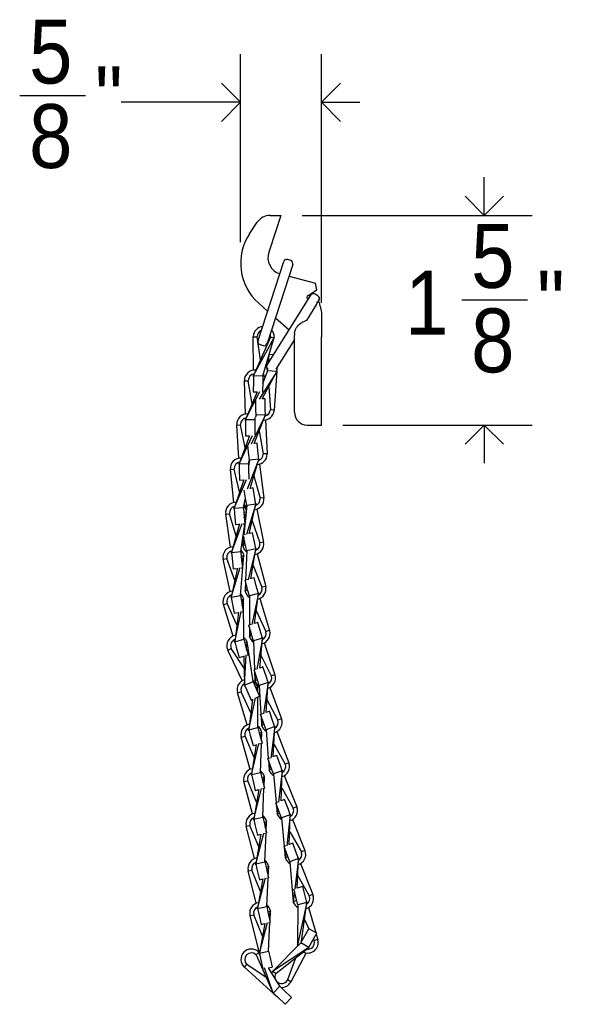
# Model space of a CAD drawing. Header units: inches. Extents: x 0.2 to 47.8, y 0.2 to 35.8.
# Tile 6 of 17: x 15.4 to 19.8, y 15.6 to 23.3. Entities that reach past the tile are written whole.
import ezdxf

# ---------------------------------------------------------------- set-up
doc = ezdxf.new("R2010")
doc.units = ezdxf.units.IN
doc.header["$MEASUREMENT"] = 0
doc.linetypes.add('SLD-Solid', pattern=[0])
doc.layers.add('DIMS', color=5, linetype='SLD-Solid')
doc.styles.add('SLDTEXTSTYLE1', font='GOTHIC.TTF', dxfattribs={"width": 0.913})
doc.dimstyles.new('SLDDIMSTYLE1', dxfattribs={"dimtxt": 0.5, "dimasz": 0.3, "dimexe": 0, "dimexo": 0.0625, "dimgap": 0.125, "dimtad": 0, "dimtih": 1, "dimtoh": 1, "dimdec": 6, "dimrnd": 1e-09, "dimzin": 12, "dimdsep": 46, "dimlunit": 5, "dimtxsty": 'SLDTEXTSTYLE1', "dimblk1": 'OPEN90', "dimblk2": 'OPEN90', "dimsah": 1, "dimcen": 0.09, "dimadec": 0, "dimazin": 3, "dimtfac": 1, "dimtdec": 4, "dimtmove": 0, "dimatfit": 0, "dimldrblk": 'OPEN90', "dimfxl": 0, "dimfrac": 2, "dimtolj": 1, "dimtzin": 12, "dimarcsym": 0})

# ---------------------------------------------------------------- blocks, each defined once
blk = doc.blocks.new('_Open90')
at = {"color": 0, "linetype": 'ByBlock', "lineweight": -2}
for p, q in [((-0.5, 0.5), (0, 0)), ((0, 0), (-1, 0)), ((0, 0), (-0.5, -0.5))]:
    blk.add_line(p, q, dxfattribs=at)
blk = doc.blocks.new('_D_1')
at = {"layer": 'DIMS'}
for p, q in [((19.0267, 21.7537), (19.0267, 22.0537)), ((17.6004, 21.7537), (19.4017, 21.7537)), ((18.8503, 21.0917), (19.3663, 21.0917)), ((17.919, 20.1127), (19.4017, 20.1127)), ((19.0267, 20.1127), (19.0267, 19.8127))]:
    blk.add_line(p, q, dxfattribs=at)
at = {"layer": 'DIMS', "xscale": 0.3, "yscale": 0.3}
for p, rotation in [((19.0267, 21.7537), 270.0000000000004), ((19.0267, 20.1127), 90.0000000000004)]:
    blk.add_blockref('_Open90', p, dxfattribs=dict(at, rotation=rotation))
at = {"layer": 'DIMS', "char_height": 0.5, "attachment_point": 1, "style": 'SLDTEXTSTYLE1'}
for s, insert in [('5', (18.9236, 21.6864)), ('1', (18.4076, 21.3211)), ('"', (19.4396, 21.3211)), ('8', (18.9236, 21.0252))]:
    blk.add_mtext(s, dxfattribs=dict(at, insert=insert))
blk = doc.blocks.new('_D_2')
at = {"layer": 'DIMS'}
for p, q in [((17.1193, 21.5457), (17.1193, 23.0157)), ((17.7523, 21.0682), (17.7523, 23.0157)), ((15.3894, 22.692), (15.9054, 22.692)), ((17.1193, 22.6407), (16.1849, 22.6407)), ((17.7523, 22.6407), (18.0523, 22.6407))]:
    blk.add_line(p, q, dxfattribs=at)
at = {"layer": 'DIMS', "xscale": 0.3, "yscale": 0.3}
blk.add_blockref('_Open90', (17.1193, 22.6407), dxfattribs=at)
at = {"layer": 'DIMS', "xscale": 0.3, "yscale": 0.3, "rotation": 180.0000000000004}
blk.add_blockref('_Open90', (17.7523, 22.6407), dxfattribs=at)
at = {"layer": 'DIMS', "char_height": 0.5, "attachment_point": 1, "style": 'SLDTEXTSTYLE1'}
for s, insert in [('5', (15.4627, 23.2867)), ('"', (15.9786, 22.9214)), ('8', (15.4627, 22.6255))]:
    blk.add_mtext(s, dxfattribs=dict(at, insert=insert))

msp = doc.modelspace()

# ---------------------------------------------------------------- linework, layer by layer
at = {"color": 7, "linetype": 'SLD-Solid', "lineweight": 25}
for p, q in [((17.3492121, 21.7536608), (17.4337251, 21.7536608)), ((17.4337251, 21.7536608), (17.3944055, 21.6336608)), ((17.1897094, 21.6110152), (17.2494609, 21.7003668)), ((17.3944055, 21.6336608), (17.3395975, 21.4663913)), ((17.2554064, 20.7737452), (17.4562675, 21.391932)), ((17.5275967, 21.3687557), (17.3267357, 20.7505689)), ((17.5115457, 21.4002575), (17.4877693, 21.4079829)), ((17.4979417, 21.2774868), (17.706304, 21.2243842)), ((17.7169635, 21.1711159), (17.706304, 21.2243842)), ((17.3244382, 20.5779837), (17.6688857, 21.1292149)), ((17.6470691, 21.1277614), (17.7169635, 21.1711159)), ((17.7245361, 21.1239202), (17.7033349, 21.1371682)), ((17.3304177, 21.0046061), (17.2607287, 21.0660019)), ((17.7126612, 21.0577394), (17.6341257, 20.9320563)), ((17.7365662, 21.0731563), (17.7170146, 21.0781392)), ((17.7324893, 21.089471), (17.7242553, 21.0762938)), ((17.7423936, 21.044035), (17.7365662, 21.0731563)), ((17.7423936, 21.044035), (17.752304, 20.9945101)), ((17.752088, 20.9955897), (17.752304, 20.9955897)), ((17.752304, 20.9955897), (17.752304, 20.9945101)), ((17.752304, 20.9945101), (17.752304, 20.9464054)), ((17.498494, 20.8565313), (17.3917273, 20.9505925)), ((17.752304, 20.9464054), (17.752304, 20.9015256)), ((17.752304, 20.9015256), (17.752304, 20.8025685)), ((17.2185133, 20.8034586), (17.2185694, 20.8056435)), ((17.2185133, 20.8034586), (17.2485034, 20.8026889)), ((17.2194829, 20.5426831), (17.2185133, 20.8034586)), ((17.3527155, 20.800014), (17.219846, 20.4998189)), ((17.219846, 20.4998189), (17.3827056, 20.7992443)), ((17.2485034, 20.8026889), (17.2485595, 20.8048737)), ((17.2740522, 20.6222882), (17.2485034, 20.8026889)), ((17.2714574, 20.7422434), (17.2952338, 20.734518)), ((17.292822, 20.4979459), (17.3827056, 20.7992443)), ((17.3527716, 20.8021989), (17.3527155, 20.800014)), ((17.3527155, 20.800014), (17.3827056, 20.7992443)), ((17.3827617, 20.8014292), (17.3827056, 20.7992443)), ((17.540304, 20.7819102), (17.3954061, 20.5500251)), ((17.540304, 20.774524), (17.5400591, 20.7815183)), ((17.540304, 20.803896), (17.540304, 20.8175068)), ((17.540304, 20.3366879), (17.540304, 20.803896)), ((17.752304, 20.2773366), (17.752304, 20.8025685)), ((17.3364285, 20.5971722), (17.3432906, 20.6651664)), ((17.3768026, 20.6617843), (17.3432906, 20.6651664)), ((17.219668, 20.4928843), (17.219596, 20.5122413)), ((17.403098, 20.53077), (17.2644027, 20.3158425)), ((17.2889175, 20.3175316), (17.403098, 20.53077)), ((17.3304669, 20.5381), (17.2912147, 20.4353275)), ((17.3304669, 20.5381), (17.332717, 20.5603957)), ((17.403098, 20.53077), (17.3304669, 20.5381)), ((17.4037945, 20.5376718), (17.3816998, 20.2278823)), ((17.403098, 20.53077), (17.4068971, 20.5684145)), ((17.1487654, 20.4590686), (17.1487628, 20.4612542)), ((17.1487654, 20.4590686), (17.1787654, 20.4591056)), ((17.1567428, 20.198554), (17.1487654, 20.4590686)), ((17.1787654, 20.4591056), (17.1787627, 20.4612912)), ((17.2091561, 20.2794572), (17.1787654, 20.4591056)), ((17.2187335, 20.4564774), (17.2165691, 20.3721491)), ((17.219846, 20.4998189), (17.2187335, 20.4564774)), ((17.219846, 20.4998189), (17.292822, 20.4979459)), ((17.2917095, 20.4546043), (17.2895451, 20.370276)), ((17.292822, 20.4979459), (17.2917095, 20.4546043)), ((17.2918286, 20.459245), (17.3003536, 20.4592555)), ((17.1582627, 20.1555746), (17.2694787, 20.3738371)), ((17.2474086, 20.3725703), (17.1582627, 20.1555746)), ((17.2165691, 20.3721491), (17.2469156, 20.3713702)), ((17.3398771, 20.4127015), (17.3518514, 20.2308946)), ((17.2392378, 20.2334477), (17.2381426, 20.3082625)), ((17.3109953, 20.3188631), (17.2894617, 20.3185479)), ((17.31223, 20.2345162), (17.3109953, 20.3188631)), ((17.540304, 20.2126608), (17.540304, 20.3366879)), ((17.2398724, 20.1900965), (17.2392378, 20.2334477)), ((17.3128646, 20.1911649), (17.31223, 20.2345162)), ((17.3518514, 20.2308946), (17.3516319, 20.2287201)), ((17.3816998, 20.2278823), (17.3518514, 20.2308946)), ((17.3816998, 20.2278823), (17.3814803, 20.2257077)), ((17.752304, 20.1126608), (17.752304, 20.2773366)), ((17.1582713, 20.1486377), (17.1576745, 20.1681286)), ((17.1582627, 20.1555746), (17.2312627, 20.1556646)), ((17.1582627, 20.1555746), (17.1583162, 20.1122188)), ((17.3128646, 20.1911649), (17.2008846, 19.9639238)), ((17.2244924, 19.9675721), (17.3128646, 20.1911649)), ((17.2312627, 20.1556646), (17.2358845, 20.1728294)), ((17.2312627, 20.1556646), (17.2313161, 20.1123087)), ((17.2398724, 20.1900965), (17.2354817, 20.1728738)), ((17.3128646, 20.1911649), (17.2398724, 20.1900965)), ((17.312763, 20.1981011), (17.3133998, 20.1836436)), ((17.3147404, 20.1532062), (17.3264291, 19.8878255)), ((17.0882915, 20.1126861), (17.08822, 20.1148705)), ((17.0882915, 20.1126861), (17.1182754, 20.1136676)), ((17.1044555, 19.8527446), (17.0882915, 20.1126861)), ((17.1182754, 20.1136676), (17.1182039, 20.115852)), ((17.1543074, 19.9350652), (17.1182754, 20.1136676)), ((17.1583162, 20.1122188), (17.1584202, 20.0278628)), ((17.2313161, 20.1123087), (17.2314104, 20.0357977)), ((17.2636364, 20.0666112), (17.2964323, 19.8873864)), ((17.640304, 20.1126608), (17.752304, 20.1126608)), ((17.1073399, 19.8096415), (17.2114868, 20.0309965)), ((17.1895283, 20.0291202), (17.1073399, 19.8096415)), ((17.1584202, 20.0278628), (17.1890715, 20.0279006)), ((17.2479348, 19.9710305), (17.2249263, 19.9686697)), ((17.2565449, 19.887115), (17.2479348, 19.9710305)), ((17.1839262, 19.879664), (17.1765021, 19.9520196)), ((17.1075669, 19.8027083), (17.1063444, 19.8223677)), ((17.2609702, 19.8439856), (17.1697855, 19.6090615)), ((17.1803008, 19.81203), (17.187662, 19.8432535)), ((17.1883514, 19.8365346), (17.1809759, 19.7914078)), ((17.1833697, 19.8250471), (17.1859465, 19.8218203)), ((17.1883514, 19.8365346), (17.1839262, 19.879664)), ((17.1866321, 19.8260151), (17.1841912, 19.8285316)), ((17.2609702, 19.8439856), (17.1883514, 19.8365346)), ((17.1928005, 19.6145264), (17.2609702, 19.8439856)), ((17.2609702, 19.8439856), (17.2565449, 19.887115)), ((17.2602621, 19.8508863), (17.2622986, 19.8355039)), ((17.3264291, 19.8878255), (17.2964323, 19.8873864)), ((17.2964323, 19.8873864), (17.2964643, 19.885201)), ((17.3264291, 19.8878255), (17.3264611, 19.8856401)), ((17.0387402, 19.7642393), (17.0385862, 19.7664195)), ((17.0387402, 19.7642393), (17.0686656, 19.7663528)), ((17.0646839, 19.5053747), (17.0387402, 19.7642393)), ((17.0686656, 19.7663528), (17.0685117, 19.768533)), ((17.1114187, 19.589239), (17.0686656, 19.7663528)), ((17.1073399, 19.8096415), (17.1803008, 19.81203)), ((17.1073399, 19.8096415), (17.1087584, 19.7663089)), ((17.1087584, 19.7663089), (17.1115184, 19.681998)), ((17.1803008, 19.81203), (17.1817194, 19.7686973)), ((17.1817194, 19.7686973), (17.1843371, 19.6887315)), ((17.266297, 19.8053028), (17.3010242, 19.5429964)), ((17.0692226, 19.4621306), (17.1647553, 19.6868427)), ((17.1429615, 19.6842564), (17.0692226, 19.4621306)), ((17.1115184, 19.681998), (17.142549, 19.6830138)), ((17.222829, 19.7156022), (17.2711809, 19.5399343)), ((17.1594003, 19.5243077), (17.1462192, 19.6012118)), ((17.2171006, 19.6197835), (17.1931424, 19.6156771)), ((17.2313511, 19.5366398), (17.2171006, 19.6197835)), ((17.1420413, 19.4672735), (17.1565242, 19.5410881)), ((17.1587001, 19.5283933), (17.1539375, 19.5279046)), ((17.1667246, 19.481575), (17.1594003, 19.5243077)), ((17.2386754, 19.4939071), (17.2313511, 19.5366398)), ((17.3010242, 19.5429964), (17.2711809, 19.5399343)), ((17.2711809, 19.5399343), (17.271404, 19.5377601)), ((17.3010242, 19.5429964), (17.3012473, 19.5408222)), ((17.0697114, 19.4552109), (17.0677182, 19.4750985)), ((17.0692226, 19.4621306), (17.1420413, 19.4672735)), ((17.0692226, 19.4621306), (17.0722771, 19.4188825)), ((17.1420413, 19.4672735), (17.1450957, 19.4240253)), ((17.1446406, 19.4304688), (17.1620752, 19.4325257)), ((17.1667246, 19.481575), (17.1450495, 19.2529095)), ((17.2386754, 19.4939071), (17.1638835, 19.2544554)), ((17.2386754, 19.4939071), (17.1667246, 19.481575)), ((17.1863054, 19.2611177), (17.2386754, 19.4939071)), ((17.2375035, 19.5007443), (17.2407195, 19.484808)), ((17.246745, 19.4549492), (17.2989396, 19.196305)), ((17.0023702, 19.4136844), (17.0021141, 19.415855)), ((17.0023702, 19.4136844), (17.0321636, 19.4171993)), ((17.0403617, 19.1567696), (17.0023702, 19.4136844)), ((17.0321636, 19.4171993), (17.0319075, 19.4193699)), ((17.0831775, 19.2422859), (17.0321636, 19.4171993)), ((17.0722771, 19.4188825), (17.0782199, 19.3347361)), ((17.1194874, 19.121891), (17.1560935, 19.3694202)), ((17.1450957, 19.4240253), (17.1510386, 19.3398789)), ((17.14783, 19.3853101), (17.1609552, 19.4207097)), ((17.2092804, 19.3632435), (17.2693708, 19.191237)), ((17.0469902, 19.1133381), (17.1316473, 19.3416643)), ((17.1101037, 19.3382331), (17.0469902, 19.1133381)), ((17.0782199, 19.3347361), (17.1097472, 19.3369627)), ((17.1402749, 19.3391187), (17.1510386, 19.3398789)), ((17.1434649, 19.2361926), (17.1370539, 19.1685583)), ((17.1496458, 19.2088721), (17.1370539, 19.1685583)), ((17.156706, 19.2555466), (17.1399443, 19.2517545)), ((17.1585582, 19.1694777), (17.1399443, 19.2517545)), ((17.2111449, 19.2678626), (17.1865721, 19.2623033)), ((17.2297588, 19.1855858), (17.2111449, 19.2678626)), ((17.0478029, 19.106449), (17.0448105, 19.1266851)), ((17.0469902, 19.1133381), (17.1194874, 19.121891)), ((17.1194874, 19.121891), (17.1245671, 19.0788338)), ((17.1579557, 19.1721408), (17.1370539, 19.1685583)), ((17.1374231, 19.1664041), (17.1370539, 19.1685583)), ((17.168125, 19.1271906), (17.1585582, 19.1694777)), ((17.168125, 19.1271906), (17.1585787, 18.8987515)), ((17.2393256, 19.1432986), (17.168125, 19.1271906)), ((17.2393256, 19.1432986), (17.1774712, 18.9010596)), ((17.1993965, 18.9086352), (17.2393256, 19.1432986)), ((17.2393256, 19.1432986), (17.2297588, 19.1855858)), ((17.2377949, 19.1500646), (17.241978, 19.1338091)), ((17.2989396, 19.196305), (17.2693708, 19.191237)), ((17.2693708, 19.191237), (17.26974, 19.1890828)), ((17.2989396, 19.196305), (17.2993089, 19.1941508)), ((16.9824543, 19.0610285), (16.9820653, 19.0631792)), ((16.9824543, 19.0610285), (17.0119754, 19.0663671)), ((17.0359796, 18.8077755), (16.9824543, 19.0610285)), ((17.0119754, 19.0663671), (17.0115865, 19.0685178)), ((17.0736388, 18.8949182), (17.0119754, 19.0663671)), ((17.0469902, 19.1133381), (17.0520699, 19.0702809)), ((17.0520699, 19.0702809), (17.0619533, 18.9865059)), ((17.1172767, 18.7769814), (17.1440791, 19.0902568)), ((17.1236552, 19.0865633), (17.1440791, 19.0902568)), ((17.1245671, 19.0788338), (17.1344505, 18.9950588)), ((17.1290747, 19.0406261), (17.1440791, 19.0902568)), ((17.1436902, 19.0924075), (17.1440791, 19.0902568)), ((17.2495684, 19.1043128), (17.315195, 18.8492873)), ((17.0454419, 18.7639908), (17.1156075, 18.9960803)), ((17.0944637, 18.9916142), (17.0454419, 18.7639908)), ((17.0619533, 18.9865059), (17.0941824, 18.9903081)), ((17.1246249, 18.9938996), (17.1344505, 18.9950588)), ((17.2168598, 19.0112671), (17.2859345, 18.8426676)), ((17.1700728, 18.9018596), (17.1541177, 18.8975452)), ((17.176137, 18.8161138), (17.1541177, 18.8975452)), ((17.2245868, 18.9166003), (17.1996022, 18.9098444)), ((17.2466062, 18.8351688), (17.2245868, 18.9166003)), ((17.1579379, 18.8834172), (17.1549971, 18.813045)), ((17.1656674, 18.8548324), (17.1549971, 18.813045)), ((17.1757003, 18.8177287), (17.1549971, 18.813045)), ((17.1874541, 18.774261), (17.176137, 18.8161138)), ((17.2579233, 18.7933161), (17.2466062, 18.8351688)), ((17.315195, 18.8492873), (17.2859345, 18.8426676)), ((17.2859345, 18.8426676), (17.2864168, 18.8405358)), ((17.315195, 18.8492873), (17.3156773, 18.8471556)), ((17.0466763, 18.7571646), (17.0422591, 18.7780645)), ((17.0454419, 18.7639908), (17.1172767, 18.7769814)), ((17.0454419, 18.7639908), (17.0531572, 18.721327)), ((17.1172767, 18.7769814), (17.124992, 18.7343176)), ((17.1231608, 18.7444437), (17.1425277, 18.7497564)), ((17.131662, 18.6974344), (17.1425277, 18.7497564)), ((17.1419495, 18.7518642), (17.1425277, 18.7497564)), ((17.1436213, 18.4353385), (17.1425277, 18.7497564)), ((17.1554794, 18.8109132), (17.1549971, 18.813045)), ((17.1874541, 18.774261), (17.1874161, 18.5464462)), ((17.2579233, 18.7933161), (17.1874541, 18.774261)), ((17.2579233, 18.7933161), (17.2063328, 18.5493611)), ((17.2278437, 18.5576373), (17.2579233, 18.7933161)), ((17.2561125, 18.8000125), (17.2610797, 18.7835755)), ((17.2698895, 18.7544223), (17.3459538, 18.5027142)), ((16.9841329, 18.7063058), (16.9835547, 18.7084135)), ((16.9841329, 18.7063058), (17.0130641, 18.7142422)), ((17.0595241, 18.4600696), (16.9841329, 18.7063058)), ((17.0130641, 18.7142422), (17.0124859, 18.7163499)), ((17.0896934, 18.5489392), (17.0130641, 18.7142422)), ((17.0531572, 18.721327), (17.0681687, 18.6383174)), ((17.124992, 18.7343176), (17.1400035, 18.651308)), ((17.2409675, 18.6604645), (17.3169938, 18.4948833)), ((17.0681687, 18.6383174), (17.1015171, 18.6443481)), ((17.0732221, 18.4160267), (17.1221216, 18.6514945)), ((17.1016855, 18.6457064), (17.0732221, 18.4160267)), ((17.1318118, 18.6498266), (17.1400035, 18.651308)), ((17.1987673, 18.5499191), (17.1834786, 18.5452415)), ((17.208158, 18.4645764), (17.1834786, 18.5452415)), ((17.1874137, 18.5323794), (17.1874016, 18.4598412)), ((17.2532846, 18.5665986), (17.2280002, 18.5588628)), ((17.277964, 18.4859334), (17.2532846, 18.5665986)), ((17.0750572, 18.4093369), (17.068415, 18.4310309)), ((17.0732221, 18.4160267), (17.1436213, 18.4353385)), ((17.1436213, 18.4353385), (17.1550909, 18.3935273)), ((17.196477, 18.5027559), (17.1874016, 18.4598412)), ((17.20791, 18.4653867), (17.1874016, 18.4598412)), ((17.1879721, 18.4577314), (17.1874016, 18.4598412)), ((17.2208423, 18.4231175), (17.208158, 18.4645764)), ((17.2906482, 18.4444745), (17.2208423, 18.4231175)), ((17.2906482, 18.4444745), (17.2471855, 18.1994952)), ((17.2683526, 18.2083023), (17.2906482, 18.4444745)), ((17.2906482, 18.4444745), (17.277964, 18.4859334)), ((17.2886188, 18.451108), (17.2942169, 18.4345639)), ((17.3459538, 18.5027142), (17.3169938, 18.4948833)), ((17.3169938, 18.4948833), (17.3175643, 18.4927735)), ((17.3459538, 18.5027142), (17.3465243, 18.5006043)), ((17.0188031, 18.350072), (17.0179234, 18.3520728)), ((17.0188031, 18.350072), (17.0462661, 18.362146)), ((17.0462661, 18.362146), (17.0453865, 18.3641468)), ((17.1462014, 18.2097975), (17.0462661, 18.362146)), ((17.0732221, 18.4160267), (17.0846916, 18.3742155)), ((17.0846916, 18.3742155), (17.1070077, 18.2928648)), ((17.1510608, 18.4082184), (17.1691599, 18.4161756)), ((17.1550909, 18.3935273), (17.1774069, 18.3121766)), ((17.1656025, 18.3552082), (17.1691599, 18.4161756)), ((17.1682803, 18.4181764), (17.1691599, 18.4161756)), ((17.2161321, 18.1052843), (17.1691599, 18.4161756)), ((17.2208423, 18.4231175), (17.228257, 18.1961065)), ((17.3039783, 18.4057164), (17.3881665, 18.1569176)), ((17.1324091, 18.1109876), (17.0188031, 18.350072)), ((17.1070077, 18.2928648), (17.1440402, 18.3030235)), ((17.1440069, 18.3044598), (17.1493054, 18.0759042)), ((17.1493054, 18.0759042), (17.1630841, 18.3120459)), ((17.1741233, 18.3112759), (17.1774069, 18.3121766)), ((17.2780607, 18.3111381), (17.3594791, 18.1481407)), ((17.2394866, 18.1998577), (17.2247689, 18.1949412)), ((17.2940078, 18.2180707), (17.2684694, 18.2095395)), ((17.3207353, 18.1380608), (17.2940078, 18.2180707)), ((17.2514964, 18.1149314), (17.2247689, 18.1949412)), ((17.2286772, 18.1832415), (17.2311065, 18.1088653)), ((17.2388821, 18.1526927), (17.2311065, 18.1088653)), ((17.3344722, 18.0969387), (17.3207353, 18.1380608)), ((17.3881665, 18.1569176), (17.3594791, 18.1481407)), ((17.3594791, 18.1481407), (17.3601186, 18.1460507)), ((17.3881665, 18.1569176), (17.388806, 18.1548276)), ((17.1520972, 18.0695539), (17.1453379, 18.083779)), ((17.1493054, 18.0759042), (17.2161321, 18.1052843)), ((17.1493054, 18.0759042), (17.1667546, 18.0362148)), ((17.2161321, 18.1052843), (17.2335814, 18.0655948)), ((17.2514442, 18.1150876), (17.2311065, 18.1088653)), ((17.2317459, 18.1067753), (17.2311065, 18.1088653)), ((17.2335814, 18.0655948), (17.2675318, 17.9883723)), ((17.2382268, 18.0550284), (17.2527429, 18.0589719)), ((17.2474859, 18.033968), (17.2527429, 18.0589719)), ((17.2652333, 18.0738093), (17.2514964, 18.1149314)), ((17.2521699, 18.0610811), (17.2527429, 18.0589719)), ((17.2527803, 18.0219255), (17.2527429, 18.0589719)), ((17.3344722, 18.0969387), (17.2652333, 18.0738093)), ((17.2652333, 18.0738093), (17.2783966, 17.8476719)), ((17.3344722, 18.0969387), (17.2973409, 17.8514124)), ((17.3182264, 17.8606024), (17.3344722, 18.0969387)), ((17.3322743, 18.1035183), (17.3383739, 18.0869001)), ((17.3488675, 18.0583107), (17.4392886, 17.811961)), ((17.0942413, 18.0159121), (17.0936683, 18.0180213)), ((17.0942413, 18.0159121), (17.123192, 18.0237771)), ((17.1703537, 17.7651124), (17.0942413, 18.0159121)), ((17.123192, 18.0237771), (17.122619, 18.0258862)), ((17.1994134, 17.8582857), (17.123192, 18.0237771)), ((17.1667546, 18.0362148), (17.200705, 17.9589923)), ((17.1826142, 17.7254142), (17.2354576, 17.9767566)), ((17.2129664, 17.9654816), (17.1826142, 17.7254142)), ((17.2415587, 17.9769534), (17.2675318, 17.9883723)), ((17.2530609, 17.7445523), (17.2528208, 17.9819047)), ((17.200705, 17.9589923), (17.2128193, 17.9643183)), ((17.3252875, 17.9633248), (17.4108343, 17.8024557)), ((17.2895263, 17.8516249), (17.2753266, 17.8465815)), ((17.3035598, 17.7670905), (17.2753266, 17.8465815)), ((17.2790742, 17.8360299), (17.2835045, 17.7599208)), ((17.3441165, 17.8710139), (17.318312, 17.8618488)), ((17.3723497, 17.7915229), (17.3441165, 17.8710139)), ((17.4392886, 17.811961), (17.4108343, 17.8024557)), ((17.4392886, 17.811961), (17.4399811, 17.8098879)), ((17.1844329, 17.7187199), (17.1791689, 17.7360652)), ((17.1826142, 17.7254142), (17.2530609, 17.7445523)), ((17.2530609, 17.7445523), (17.2644273, 17.7027129)), ((17.2902542, 17.8045525), (17.2835045, 17.7599208)), ((17.301528, 17.7659416), (17.2835045, 17.7599208)), ((17.284197, 17.7578478), (17.2835045, 17.7599208)), ((17.3180705, 17.726235), (17.3035598, 17.7670905)), ((17.3868605, 17.7506674), (17.3180705, 17.726235)), ((17.3868605, 17.7506674), (17.3544341, 17.5049638)), ((17.3868605, 17.7506674), (17.3723497, 17.7915229)), ((17.3750952, 17.514392), (17.3868605, 17.7506674)), ((17.3845388, 17.7572043), (17.3910249, 17.7405141)), ((17.4108343, 17.8024557), (17.4115268, 17.8003827)), ((17.1242321, 17.6686902), (17.1237214, 17.6708153)), ((17.1242321, 17.6686902), (17.1534015, 17.6757009)), ((17.1928679, 17.4160301), (17.1242321, 17.6686902)), ((17.1534015, 17.6757009), (17.1528907, 17.677826)), ((17.2247262, 17.5080409), (17.1534015, 17.6757009)), ((17.1826142, 17.7254142), (17.1939807, 17.6835748)), ((17.1939807, 17.6835748), (17.216096, 17.6021693)), ((17.2631569, 17.7020802), (17.2839307, 17.7070731)), ((17.2644273, 17.7027129), (17.2865426, 17.6213074)), ((17.2742026, 17.6667305), (17.2839307, 17.7070731)), ((17.2819733, 17.6381268), (17.2839307, 17.7070731)), ((17.28342, 17.7091982), (17.2839307, 17.7070731)), ((17.3180705, 17.726235), (17.3354533, 17.5009961)), ((17.4020568, 17.7121267), (17.4970379, 17.4677191)), ((17.2040292, 17.3757205), (17.2623602, 17.6176199)), ((17.2406785, 17.6100273), (17.2040292, 17.3757205)), ((17.216096, 17.6021693), (17.2404858, 17.6087952)), ((17.2700172, 17.616818), (17.2865426, 17.6213074)), ((17.2750079, 17.39278), (17.2814566, 17.6199257)), ((17.3801998, 17.6169039), (17.4687681, 17.4576784)), ((17.3465062, 17.5050744), (17.3328218, 17.5000251)), ((17.4013083, 17.5252955), (17.3751576, 17.5156463)), ((17.4305099, 17.4461551), (17.4013083, 17.5252955)), ((17.3620233, 17.4208847), (17.3328218, 17.5000251)), ((17.3362441, 17.4907503), (17.3422639, 17.4127474)), ((17.3482604, 17.4581843), (17.3422639, 17.4127474)), ((17.4455184, 17.4054798), (17.4305099, 17.4461551)), ((17.4970379, 17.4677191), (17.4687681, 17.4576784)), ((17.4687681, 17.4576784), (17.4694996, 17.4556188)), ((17.4970379, 17.4677191), (17.4977694, 17.4656595)), ((17.2056503, 17.3689757), (17.2008437, 17.3866696)), ((17.2040292, 17.3757205), (17.2750079, 17.39278)), ((17.2040292, 17.3757205), (17.2141611, 17.3335651)), ((17.2750079, 17.39278), (17.2851398, 17.3506246)), ((17.284839, 17.3518761), (17.305244, 17.3565549)), ((17.2851398, 17.3506246), (17.304853, 17.2686043)), ((17.2942191, 17.3128485), (17.305244, 17.3565549)), ((17.3022464, 17.2794496), (17.305244, 17.3565549)), ((17.3047556, 17.3586852), (17.305244, 17.3565549)), ((17.3623885, 17.4198951), (17.3422639, 17.4127474)), ((17.3429954, 17.4106878), (17.3422639, 17.4127474)), ((17.3770318, 17.3802094), (17.3620233, 17.4208847)), ((17.4455184, 17.4054798), (17.3770318, 17.3802094)), ((17.3770318, 17.3802094), (17.3971, 17.1559063)), ((17.4455184, 17.4054798), (17.4161604, 17.1599532)), ((17.4366526, 17.1694531), (17.4455184, 17.4054798)), ((17.443117, 17.4119879), (17.4498785, 17.3951992)), ((17.4612573, 17.3669455), (17.559142, 17.1238977)), ((17.1451522, 17.3198469), (17.1446637, 17.3219772)), ((17.1451522, 17.3198469), (17.1743933, 17.3265517)), ((17.2111124, 17.0665781), (17.1451522, 17.3198469)), ((17.1743933, 17.3265517), (17.1739049, 17.328682)), ((17.2439579, 17.1581537), (17.1743933, 17.3265517)), ((17.2141611, 17.3335651), (17.2338743, 17.2515449)), ((17.4404912, 17.271645), (17.5309969, 17.1135126)), ((17.2218761, 17.0260574), (17.2824424, 17.2661618)), ((17.260853, 17.2592221), (17.2218761, 17.0260574)), ((17.2338743, 17.2515449), (17.2606453, 17.2579791)), ((17.2903499, 17.2651185), (17.304853, 17.2686043)), ((17.2930296, 17.0423724), (17.3017962, 17.2678696)), ((17.4081017, 17.1600206), (17.395013, 17.1551258)), ((17.424561, 17.0761141), (17.395013, 17.1551258)), ((17.3978481, 17.1475447), (17.4050507, 17.0670405)), ((17.4633881, 17.1806961), (17.4367001, 17.1707156)), ((17.4929361, 17.1016844), (17.4633881, 17.1806961)), ((17.559142, 17.1238977), (17.5309969, 17.1135126)), ((17.559142, 17.1238977), (17.5598986, 17.1218473)), ((17.2218761, 17.0260574), (17.2930296, 17.0423724)), ((17.2930296, 17.0423724), (17.3027193, 17.0001132)), ((17.4105996, 17.113447), (17.4050507, 17.0670405)), ((17.424352, 17.0741624), (17.4050507, 17.0670405)), ((17.4058073, 17.0649901), (17.4050507, 17.0670405)), ((17.4397476, 17.035505), (17.424561, 17.0761141)), ((17.5081227, 17.0610753), (17.4397476, 17.035505)), ((17.5081227, 17.0610753), (17.4799305, 16.8162011)), ((17.5081227, 17.0610753), (17.4929361, 17.1016844)), ((17.5003086, 16.8255362), (17.5081227, 17.0610753)), ((17.5056929, 17.0675727), (17.5126062, 17.0506218)), ((17.5309969, 17.1135126), (17.5317535, 17.1114621)), ((17.1626434, 16.9705592), (17.1621664, 16.9726921)), ((17.1626434, 16.9705592), (17.1919205, 16.9771053)), ((17.2272178, 16.7169813), (17.1626434, 16.9705592)), ((17.1919205, 16.9771053), (17.1914435, 16.9792383)), ((17.2605708, 16.8083326), (17.1919205, 16.9771053)), ((17.2234264, 17.0192959), (17.2187836, 17.0371231)), ((17.2218761, 17.0260574), (17.2315658, 16.9837982)), ((17.2315658, 16.9837982), (17.2504188, 16.9015759)), ((17.3027193, 17.0001132), (17.3215723, 16.917891)), ((17.3031751, 17.001981), (17.3229319, 17.0063985)), ((17.3114667, 16.9619639), (17.3229319, 17.0063985)), ((17.3194251, 16.9272552), (17.3229319, 17.0063985)), ((17.322455, 17.0085314), (17.3229319, 17.0063985)), ((17.4397476, 17.035505), (17.4607046, 16.8122908)), ((17.5241113, 17.0224118), (17.6229791, 16.7799937)), ((17.2377729, 16.676358), (17.2995559, 16.9158028)), ((17.2779763, 16.9090912), (17.2377729, 16.676358)), ((17.2504188, 16.9015759), (17.2777611, 16.9078453)), ((17.3075315, 16.9146715), (17.3215723, 16.917891)), ((17.3090138, 16.6922869), (17.3189839, 16.9172975)), ((17.503682, 16.9272197), (17.5948797, 16.7694854)), ((17.4716853, 16.816312), (17.4594661, 16.8118373)), ((17.4884736, 16.7326255), (17.4594661, 16.8118373)), ((17.5280144, 16.8369398), (17.5003509, 16.8268094)), ((17.5570219, 16.757728), (17.5280144, 16.8369398)), ((17.4611888, 16.8071332), (17.4691384, 16.7224619)), ((17.4746534, 16.7703649), (17.4691384, 16.7224619)), ((17.5033824, 16.6919136), (17.4884736, 16.7326255)), ((17.5719307, 16.7170161), (17.5570219, 16.757728)), ((17.6229791, 16.7799937), (17.5948797, 16.7694854)), ((17.5948797, 16.7694854), (17.5956453, 16.7674383)), ((17.6229791, 16.7799937), (17.6237447, 16.7779466)), ((17.2392866, 16.6695882), (17.2347301, 16.687481)), ((17.2377729, 16.676358), (17.3090138, 16.6922869)), ((17.2377729, 16.676358), (17.2472333, 16.6340468)), ((17.3090138, 16.6922869), (17.3184743, 16.6499758)), ((17.3180585, 16.6518351), (17.3387247, 16.6563834)), ((17.327034, 16.6116929), (17.3387247, 16.6563834)), ((17.3349151, 16.5764453), (17.3387247, 16.6563834)), ((17.3382549, 16.6585179), (17.3387247, 16.6563834)), ((17.4894182, 16.730046), (17.4691384, 16.7224619)), ((17.4699039, 16.7204148), (17.4691384, 16.7224619)), ((17.5719307, 16.7170161), (17.5033824, 16.6919136)), ((17.5033824, 16.6919136), (17.5306336, 16.378677)), ((17.5719307, 16.7170161), (17.5427114, 16.4776279)), ((17.5626426, 16.4849133), (17.5719307, 16.7170161)), ((17.5695453, 16.72353), (17.57644, 16.7062885)), ((17.5877579, 16.6779862), (17.6848638, 16.4351564)), ((17.1783173, 16.6210797), (17.1778475, 16.6232143)), ((17.1783173, 16.6210797), (17.2076161, 16.627528)), ((17.2420382, 16.367312), (17.1783173, 16.6210797)), ((17.2076161, 16.627528), (17.2071463, 16.6296626)), ((17.2757024, 16.4585269), (17.2076161, 16.627528)), ((17.2472333, 16.6340468), (17.2656402, 16.5517235)), ((17.3184743, 16.6499758), (17.3368811, 16.5676524)), ((17.5665755, 16.583194), (17.6566933, 16.4248403)), ((17.2524638, 16.3266292), (17.3150102, 16.5657286)), ((17.2934281, 16.5591345), (17.2524638, 16.3266292)), ((17.2656402, 16.5517235), (17.2932084, 16.5578876)), ((17.3230132, 16.5645517), (17.3368811, 16.5676524)), ((17.3237575, 16.3423201), (17.3344704, 16.5671134)), ((17.5406152, 16.4604545), (17.5306336, 16.378677)), ((17.5569586, 16.397598), (17.535731, 16.4792394)), ((17.6063818, 16.4976094), (17.5626961, 16.4862506)), ((17.6276094, 16.4159679), (17.6063818, 16.4976094)), ((17.6848638, 16.4351564), (17.6566933, 16.4248403)), ((17.6566933, 16.4248403), (17.6574449, 16.4227879)), ((17.6848638, 16.4351564), (17.6856154, 16.433104)), ((17.5588041, 16.3889931), (17.5306336, 16.378677)), ((17.5313852, 16.3766247), (17.5306336, 16.378677)), ((17.5678687, 16.3556373), (17.5569586, 16.397598)), ((17.5588041, 16.3889931), (17.5588564, 16.3902989)), ((17.5595557, 16.3869408), (17.5588041, 16.3889931)), ((17.5600977, 16.3855249), (17.5595557, 16.3869408)), ((17.6385196, 16.3740072), (17.5647632, 16.0412329)), ((17.5678687, 16.3556373), (17.5647632, 16.0412329)), ((17.6385196, 16.3740072), (17.5678687, 16.3556373)), ((17.5966509, 16.0695304), (17.6385196, 16.3740072)), ((17.6385196, 16.3740072), (17.6276094, 16.4159679)), ((17.636774, 16.3807209), (17.6414994, 16.3645173)), ((17.1928585, 16.2714973), (17.1923936, 16.2736329)), ((17.1928585, 16.2714973), (17.2221719, 16.277879)), ((17.2663628, 15.9759221), (17.1928585, 16.2714973)), ((17.2221719, 16.277879), (17.2217069, 16.2800145)), ((17.2898735, 16.1087234), (17.2221719, 16.277879)), ((17.2539548, 16.3198544), (17.2494524, 16.3377852)), ((17.2524638, 16.3266292), (17.3237575, 16.3423201)), ((17.2524638, 16.3266292), (17.2617828, 16.2842867)), ((17.2617828, 16.2842867), (17.2799146, 16.2019024)), ((17.3237575, 16.3423201), (17.3330766, 16.2999776)), ((17.3326469, 16.3019298), (17.3533458, 16.306436)), ((17.3330766, 16.2999776), (17.3512083, 16.2175933)), ((17.3415162, 16.261631), (17.3533458, 16.306436)), ((17.3493344, 16.2261077), (17.3533458, 16.306436)), ((17.3528808, 16.3085716), (17.3533458, 16.306436)), ((17.650341, 16.3341991), (17.7077161, 16.1374571)), ((17.2663349, 15.9768789), (17.3294062, 16.2157641)), ((17.3078194, 16.2092423), (17.2663349, 15.9768789)), ((17.2799146, 16.2019024), (17.3075967, 16.2079949)), ((17.3374228, 16.2145592), (17.3512083, 16.2175933)), ((17.3376641, 15.9924075), (17.3488837, 16.2170816)), ((17.6202747, 16.2413266), (17.6529175, 16.1683724)), ((17.6110862, 16.0951175), (17.6525355, 16.1685879)), ((17.7161153, 16.1327185), (17.6525355, 16.1685879)), ((17.674666, 16.0592481), (17.7161153, 16.1327185)), ((17.7114892, 16.1245187), (17.7237242, 16.0825643)), ((17.5897828, 16.0573565), (17.3691264, 15.8333687)), ((17.5770449, 16.0444262), (17.5647632, 16.0412329)), ((17.5653132, 16.0391176), (17.5647632, 16.0412329)), ((17.5668106, 16.0340374), (17.5653132, 16.0391176)), ((17.5897828, 16.0573565), (17.6110862, 16.0951175)), ((17.6533626, 16.0214871), (17.5897828, 16.0573565)), ((17.6533626, 16.0214871), (17.674666, 16.0592481)), ((17.6897674, 16.0860159), (17.6946896, 16.075015)), ((17.7237242, 16.0825643), (17.6946896, 16.075015)), ((17.6946896, 16.075015), (17.6952396, 16.0728997)), ((17.7237242, 16.0825643), (17.7242742, 16.080449)), ((17.2390575, 15.9650015), (17.2406454, 15.9634996)), ((17.2406454, 15.9634996), (17.2612604, 15.9852946)), ((17.2406454, 15.9634996), (17.3751607, 15.6640384)), ((17.2596726, 15.9867964), (17.2612604, 15.9852946)), ((17.269661, 15.9616007), (17.2612604, 15.9852946)), ((17.2659309, 15.9776589), (17.2612604, 15.9852946)), ((17.2663349, 15.9768789), (17.3376641, 15.9924075)), ((17.2663349, 15.9768789), (17.2755576, 15.9345153)), ((17.3376641, 15.9924075), (17.3468868, 15.9500439)), ((17.6533626, 16.0214871), (17.3691264, 15.8333687)), ((17.395255, 15.8186279), (17.6533626, 16.0214871)), ((17.6311389, 15.9788033), (17.5121777, 15.7526644)), ((17.6567712, 16.0275289), (17.6463311, 16.0076828)), ((17.1483954, 15.8659699), (17.1690105, 15.8877648)), ((17.1690105, 15.8877648), (17.1674227, 15.8892667)), ((17.3202831, 15.7862083), (17.1690105, 15.8877648)), ((17.2755576, 15.9345153), (17.2935019, 15.8520899)), ((17.3468868, 15.9500439), (17.3648311, 15.8676186)), ((17.5480636, 15.9387275), (17.4860491, 15.7674052)), ((17.1483954, 15.8659699), (17.1468076, 15.8674718)), ((17.3802004, 15.6592716), (17.1483954, 15.8659699)), ((17.3751607, 15.6640384), (17.305349, 15.8609426)), ((17.335413, 15.8612141), (17.3648311, 15.8676186)), ((17.425324, 15.7170728), (17.3369519, 15.8615492)), ((17.3625755, 15.8196581), (17.3680524, 15.8314651)), ((17.3680524, 15.8314651), (17.3691264, 15.8333687)), ((17.395255, 15.8186279), (17.3691264, 15.8333687)), ((17.3941811, 15.8167243), (17.395255, 15.8186279)), ((17.4860491, 15.7674052), (17.4849751, 15.7655017)), ((17.5121777, 15.7526644), (17.4860491, 15.7674052)), ((17.5121777, 15.7526644), (17.5111038, 15.7507608)), ((17.3751607, 15.6640384), (17.425324, 15.7170728)), ((17.3751607, 15.6640384), (17.4066587, 15.6342456)), ((17.425324, 15.7170728), (17.456822, 15.68728)), ((17.456822, 15.68728), (17.5181065, 15.6293132)), ((17.4066587, 15.6342456), (17.4679431, 15.5762788)), ((17.4679431, 15.5762788), (17.5181065, 15.6293132))]:
    msp.add_line(p, q, dxfattribs=at)
at = {"color": 7, "linetype": 'SLD-Solid', "lineweight": 25, "flags": 128}
for points in [[(17.3496943, 20.8212284), (17.3506346, 20.818366), (17.3527716, 20.8021989)], [(17.2965997, 20.5106091), (17.301956, 20.5025047), (17.3098164, 20.4840314)], [(17.1656714, 19.4704642), (17.1529948, 19.4843336), (17.1472036, 19.4935841)], [(17.1435706, 18.4499098), (17.1571642, 18.4365078), (17.1682803, 18.4181764)]]:
    msp.add_lwpolyline(points, dxfattribs=at)
at = {"color": 7, "linetype": 'SLD-Solid', "lineweight": 25}
for centre, radius, start, end in [((17.3492121, 21.6336608), 0.12, 90, 146.22843176), ((17.5365469, 21.3790769), 0.4172429, 146.22843176, 228.62003167), ((17.4677948, 21.4243858), 0.1349037, 161.85795101, 251.60316957), ((17.4800439, 21.3842065), 0.025, 72, 162), ((17.5038203, 21.3764811), 0.025, 342, 72), ((17.6568394, 21.1120101), 0.0185354, 121.81075986, 241.39819491), ((17.6900869, 21.115967), 0.025, 58, 148), ((17.7112881, 21.102719), 0.025, 328, 58), ((17.3006655, 20.8035363), 0.0821232, 96.33302343, 178.52971372), ((17.3006655, 20.8035363), 0.0521232, 112.48077611, 178.52971372), ((17.3006655, 20.8035363), 0.0821232, 358.52971372, 41.91909033), ((17.2791828, 20.7660198), 0.025, 162, 252), ((17.3029593, 20.7582944), 0.025, 252, 342), ((17.2308859, 20.4613554), 0.0821232, 84.33480738, 180.07062406), ((17.2308859, 20.4613554), 0.0521232, 95.62048538, 180.07062406), ((17.3456394, 20.5647357), 0.025, 148, 234.74295155), ((17.2997722, 20.2339538), 0.0821232, 268.29763881, 354.23716405), ((17.2997722, 20.2339538), 0.0521232, 280.80132097, 354.23716405), ((17.640304, 20.2126608), 0.1, 180, 270), ((17.1702992, 20.1175574), 0.0821232, 85.81496172, 181.87494551), ((17.1702992, 20.1175574), 0.0521232, 97.05696079, 181.87494551), ((17.1205054, 19.772205), 0.0821232, 87.52955175, 184.0398284), ((17.1205054, 19.772205), 0.0521232, 98.70717027, 184.0398284), ((17.2443467, 19.8844381), 0.0821232, 272.98514503, 0.83864935), ((17.2443467, 19.8844381), 0.0521232, 285.23949539, 0.83864935), ((17.0836717, 19.4254768), 0.0821232, 89.55034999, 186.7283962), ((17.219553, 19.53244), 0.0821232, 276.5995777, 5.85832382), ((17.219553, 19.53244), 0.0521232, 288.66563394, 5.85832382), ((17.0836717, 19.4254768), 0.0521232, 100.62491034, 186.7283962), ((17.0836717, 19.4254768), 0.0821232, 14.13585902, 42.06751971), ((17.0628777, 19.0777934), 0.0821232, 91.97461079, 190.25060661), ((17.0628777, 19.0777934), 0.0521232, 102.86112961, 190.25060661), ((17.0628777, 19.0777934), 0.0821232, 10.25060661, 44.47725631), ((17.218366, 19.1802774), 0.0821232, 189.72580341, 231.85687462), ((17.218366, 19.1802774), 0.0821232, 279.43848141, 9.72580341), ((17.218366, 19.1802774), 0.0521232, 291.3692222, 9.72580341), ((17.2355784, 18.8290344), 0.0821232, 281.69013191, 12.74771782), ((17.2355784, 18.8290344), 0.0521232, 293.52391641, 12.74771782), ((17.0627521, 18.7301389), 0.0821232, 94.87453502, 195.3399465), ((17.0627521, 18.7301389), 0.0521232, 105.32329569, 195.3399465), ((17.0627521, 18.7301389), 0.0821232, 15.3399465, 47.31066246), ((17.2355784, 18.8290344), 0.0821232, 192.74771782, 234.1245827), ((17.0931019, 18.3851246), 0.0821232, 99.58489582, 203.73242635), ((17.0931019, 18.3851246), 0.0521232, 109.77032833, 203.73242635), ((17.2672482, 18.4791679), 0.0821232, 195.13109446, 235.92234711), ((17.2672482, 18.4791679), 0.0821232, 283.47461019, 15.13109446), ((17.2672482, 18.4791679), 0.0521232, 295.23807619, 15.13109446), ((17.3102759, 18.1308014), 0.0821232, 284.86477197, 17.01141849), ((17.3102759, 18.1308014), 0.0521232, 296.57666453, 17.01141849), ((17.1729191, 18.0395512), 0.0821232, 107.42141396, 195.1986222), ((17.1729191, 18.0395512), 0.0521232, 117.22479174, 195.1986222), ((17.1729191, 18.0395512), 0.0821232, 15.1986222, 58.80965438), ((17.3102759, 18.1308014), 0.0821232, 197.01141849, 237.32485844), ((17.2035707, 17.6900068), 0.0821232, 100.6876762, 193.51447329), ((17.2035707, 17.6900068), 0.0521232, 111.74691505, 193.51447329), ((17.2035707, 17.6900068), 0.0821232, 13.51447329, 52.95094175), ((17.3620891, 17.7838679), 0.0821232, 198.47204145, 238.36833159), ((17.3620891, 17.7838679), 0.0821232, 285.89512174, 18.47204145), ((17.3620891, 17.7838679), 0.0521232, 297.56951227, 18.47204145), ((17.4203824, 17.4381737), 0.0821232, 286.56037751, 19.55371538), ((17.4203824, 17.4381737), 0.0521232, 298.209759, 19.55371538), ((17.2247096, 17.3403312), 0.0821232, 99.49449751, 192.91429438), ((17.2247096, 17.3403312), 0.0521232, 110.906337, 192.91429438), ((17.2247096, 17.3403312), 0.0821232, 12.91429438, 51.92512157), ((17.4203824, 17.4381737), 0.0821232, 199.55371538, 239.049869), ((17.482853, 17.0934187), 0.0821232, 286.79879847, 20.25323878), ((17.2423107, 16.9906118), 0.0821232, 98.96657791, 192.60358341), ((17.2423107, 16.9906118), 0.0821232, 12.60358341, 51.42882563), ((17.482853, 17.0934187), 0.0821232, 200.25323878, 239.31238385), ((17.482853, 17.0934187), 0.0521232, 298.43896859, 20.25323878), ((17.2423107, 16.9906118), 0.0521232, 110.43070654, 192.60358341), ((17.5468243, 16.7491807), 0.0821232, 286.4398102, 20.50428952), ((17.5468243, 16.7491807), 0.0521232, 298.10368105, 20.50428952), ((17.2580512, 16.6408661), 0.0821232, 98.67404617, 192.41220764), ((17.2580512, 16.6408661), 0.0521232, 110.15134612, 192.41220764), ((17.2580512, 16.6408661), 0.0821232, 12.41220764, 51.14693398), ((17.5468243, 16.7491807), 0.0821232, 200.50428952, 238.99711123), ((17.6085003, 16.4048644), 0.0821232, 286.5838487, 20.112814), ((17.2726372, 16.2911023), 0.0821232, 98.48850637, 192.28186154), ((17.2726372, 16.2911023), 0.0821232, 12.28186154, 50.96613199), ((17.6085003, 16.4048644), 0.0821232, 200.112814, 240.171115), ((17.6085003, 16.4048644), 0.0521232, 302.80313987, 20.112814), ((17.2726372, 16.2911023), 0.0521232, 109.97003604, 192.28186154), ((17.6447937, 16.0597833), 0.0821232, 243.70390054, 14.57474678), ((17.6447937, 16.0597833), 0.0521232, 260.95044994, 14.57474678), ((17.2032401, 15.9271341), 0.0821232, 46.59360041, 226.59360041), ((17.2032401, 15.9271341), 0.0521232, 46.59360041, 226.59360041), ((17.4395781, 15.791113), 0.0521232, 150.56991724, 198.4845757), ((17.4395781, 15.791113), 0.0521232, 224.4212978, 330.56991724), ((17.4395781, 15.791113), 0.0821232, 265.855265, 330.56991724)]:
    msp.add_arc(centre, radius, start, end, dxfattribs=at)
for points, knots in [([(17.7170146, 21.0781392), (17.7175839, 21.0746362), (17.7174494, 21.0710383), (17.7159165, 21.0640553), (17.714549, 21.0607605), (17.7126612, 21.0577394)], [0, 0, 0, 0, 0.5, 0.5, 1, 1, 1, 1]), ([(17.5411217, 20.8303957), (17.5421334, 20.8384677), (17.5440413, 20.846258), (17.5495033, 20.8613137), (17.5531108, 20.86863), (17.5658539, 20.888785), (17.5771221, 20.9003165), (17.5902371, 20.9089968)], [0, 0, 0, 0, 0.25, 0.25, 0.5, 0.5, 1, 1, 1, 1]), ([(17.6341257, 20.9320563), (17.6333174, 20.9307628), (17.6311742, 20.9294539), (17.6253405, 20.9266161), (17.621669, 20.9250975), (17.6133863, 20.9215153), (17.6089054, 20.9195063), (17.5996161, 20.9147657), (17.5948368, 20.9120412), (17.5902371, 20.9089968)], [0, 0, 0, 0, 0.25, 0.25, 0.5, 0.5, 0.75, 0.75, 1, 1, 1, 1])]:
    msp.add_open_spline(points, degree=3, knots=knots, dxfattribs=at)
msp.add_open_spline([(17.5411217, 20.8303957), (17.5405863, 20.8261243), (17.540304, 20.8217725), (17.540304, 20.8175068)], degree=3, dxfattribs=at)

# ---------------------------------------------------------------- dimensions: what is measured, and where the dimension line sits
at = {"layer": 'DIMS'}
dim = msp.add_linear_dim(base=(17.119304, 22.6407179), p1=(17.752304, 20.9015256), p2=(17.119304, 21.3790769), dimstyle='SLDDIMSTYLE1', dxfattribs=at)
dim.commit()
dim.dimension.update_dxf_attribs({"geometry": '_D_2', "text_midpoint": (15.7505247, 22.6407179), "dimtype": 160})
dim = msp.add_linear_dim(base=(19.0267323, 21.7536608), p1=(17.752304, 20.1126608), p2=(17.4337251, 21.7536608), angle=90, dimstyle='SLDDIMSTYLE1', dxfattribs=at)
dim.commit()
dim.dimension.update_dxf_attribs({"geometry": '_D_1', "text_midpoint": (19.0267323, 21.0404207), "dimtype": 160})

doc.saveas('drawing.dxf')
